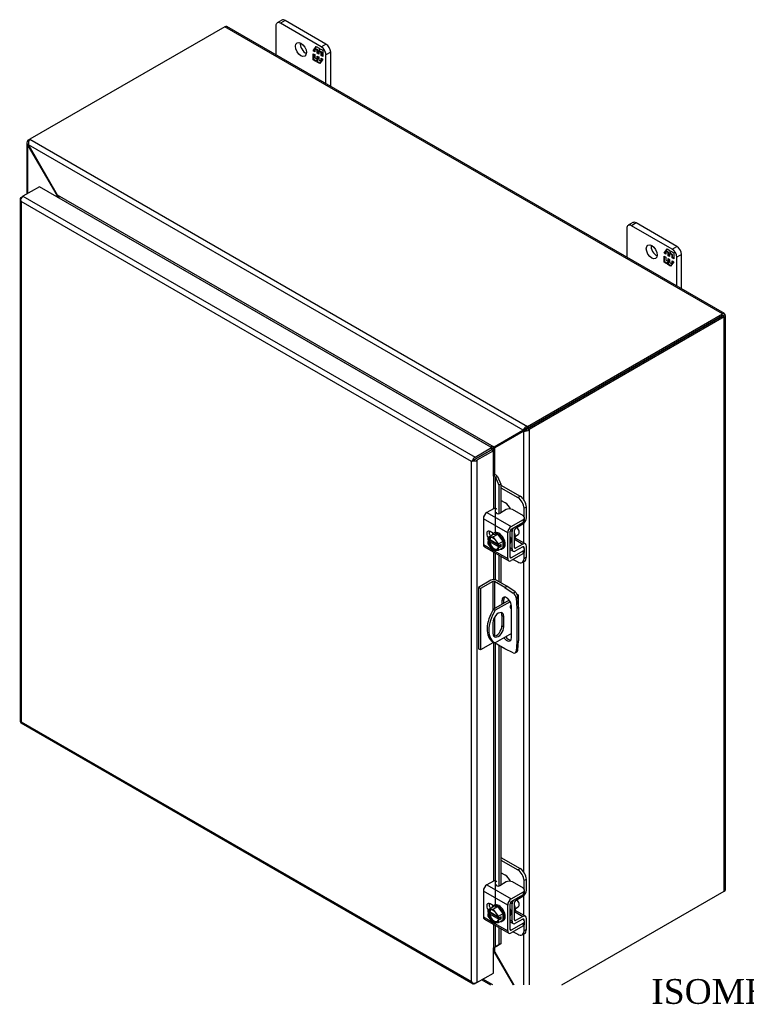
# Model space of a CAD drawing. Header units: inches. Extents: x 3 to 119, y 1 to 79.
# Tile 7 of 8: x 74 to 95, y 51 to 79. Entities that reach past the tile are written whole.
import ezdxf
from ezdxf.enums import TextEntityAlignment as Align

# ---------------------------------------------------------------- set-up
doc = ezdxf.new("R2010")
doc.units = ezdxf.units.IN
doc.header["$MEASUREMENT"] = 0
for name, color, linetype in [('COM40153-1', 7, 'CONTINUOUS'), ('COM40153-2', 7, 'CONTINUOUS'), ('COM42667', 7, 'CONTINUOUS'), ('COM42780', 7, 'CONTINUOUS'), ('COM48437', 7, 'CONTINUOUS'), ('COM71780-7', 7, 'CONTINUOUS'), ('DEFAULT', 7, 'CONTINUOUS'), ('FET07710', 7, 'CONTINUOUS'), ('SCC19011', 7, 'CONTINUOUS'), ('SPR20265', 7, 'CONTINUOUS'), ('WAF25035', 7, 'CONTINUOUS')]:
    doc.layers.add(name, color=color, linetype=linetype)
doc.styles.add('SEACAD_TIMES_NEW_ROMAN', font='times.ttf')

msp = doc.modelspace()

# ---------------------------------------------------------------- linework, layer by layer
at = {"layer": 'COM40153-1', "color": 7}
for p, q in [((88.078, 62.962), (88.094, 62.952)), ((88.126, 62.602), (88.126, 62.908)), ((87.861, 62.788), (87.415, 62.531)), ((87.888, 62.745), (87.466, 62.502)), ((87.415, 62.531), (87.466, 62.502)), ((87.655, 62.359), (87.706, 62.329)), ((87.655, 62.359), (87.655, 62.062)), ((87.706, 62.033), (87.706, 62.329)), ((87.397, 62.151), (87.397, 61.854)), ((87.655, 62.062), (87.706, 62.033)), ((87.921, 61.846), (87.466, 61.583)), ((87.391, 61.625), (87.442, 61.595))]:
    msp.add_line(p, q, dxfattribs=at)
for centre, major_axis, start_param, end_param in [((88.018, 62.908), (-0.108, 0), 2.529725, 3.926991), ((87.927, 62.615), (-0.0313, -0.0541), 4.139289, 6.283185), ((87.876, 62.644), (0.0313, 0.0541), 4.093609, 5.210881), ((87.927, 62.615), (-0.0313, -0.0541), 0, 0.63978), ((87.766, 62.274), (0.375, 0.65), 1.508132, 3.141593), ((87.817, 62.245), (0.375, 0.65), 1.508132, 3.204257), ((87.552, 62.24), (-0.109, -0.189), 2.356194, 5.497787), ((87.501, 62.269), (-0.109, -0.189), 2.356194, 2.906426), ((87.552, 61.944), (0.109, 0.189), 2.356194, 5.497787), ((87.501, 61.973), (0.109, 0.189), 3.37676, 5.497787)]:
    msp.add_ellipse(centre, major_axis=major_axis, ratio=0.57735, start_param=start_param, end_param=end_param, dxfattribs=at)
at = {"layer": 'COM40153-2', "color": 7}
for p, q in [((87.343, 63.349), (86.995, 63.148)), ((86.995, 63.148), (86.995, 61.413)), ((87.046, 63.119), (86.995, 63.148)), ((87.394, 63.319), (87.046, 63.119)), ((87.046, 63.119), (87.046, 61.384)), ((87.394, 63.319), (87.394, 62.495)), ((87.444, 63.319), (87.444, 62.548)), ((87.738, 63.15), (87.444, 63.319)), ((87.789, 63.179), (87.495, 63.349)), ((87.738, 63.15), (87.789, 63.179)), ((87.738, 63.15), (87.974, 62.99)), ((88.025, 63.019), (87.789, 63.179)), ((87.974, 62.99), (88.025, 63.019)), ((88.105, 62.88), (88.055, 62.851)), ((88.055, 62.851), (88.075, 62.566)), ((88.126, 62.595), (88.105, 62.88)), ((87.656, 62.779), (87.706, 62.809)), ((87.656, 62.779), (87.656, 62.67)), ((87.706, 62.699), (87.706, 62.809)), ((87.921, 61.728), (87.921, 62.626)), ((88.075, 62.566), (88.126, 62.595)), ((88.075, 62.566), (88.075, 61.61)), ((88.126, 62.595), (88.126, 61.639)), ((87.444, 62.307), (87.444, 61.774)), ((87.394, 61.584), (87.046, 61.384)), ((87.394, 61.623), (87.394, 61.584)), ((87.444, 61.594), (87.444, 61.584)), ((87.738, 61.415), (87.444, 61.584)), ((88.075, 61.61), (88.055, 61.349)), ((88.075, 61.61), (88.126, 61.639)), ((88.105, 61.378), (88.126, 61.639)), ((87.046, 61.384), (86.995, 61.413)), ((87.974, 61.302), (87.738, 61.415)), ((88.029, 61.3), (88.08, 61.33)), ((88.055, 61.349), (88.105, 61.378))]:
    msp.add_line(p, q, dxfattribs=at)
for centre, major_axis, start_param, end_param in [((87.419, 63.305), (-0.108, 0), 3.926991, 5.497787), ((87.419, 63.305), (-0.036, 0), 3.926991, 5.497787), ((87.788, 62.703), (0.094, -0.162), 0.785398, 3.926991), ((87.839, 62.732), (0.094, -0.162), 3.416574, 3.926991), ((87.966, 62.893), (0.063, -0.108), 0.872665, 2.268928), ((88.017, 62.922), (-0.063, 0.108), 4.014257, 5.410521), ((87.788, 61.804), (-0.094, 0.162), 1.73559, 3.926991), ((87.839, 61.834), (-0.094, 0.162), 1.73559, 2.866611), ((87.419, 61.57), (0.036, 0), 0.785398, 2.356194), ((87.966, 61.409), (-0.062, 0.108), 2.443461, 3.839724), ((88.017, 61.438), (-0.062, 0.108), 3.141593, 3.839724)]:
    msp.add_ellipse(centre, major_axis=major_axis, ratio=0.57735, start_param=start_param, end_param=end_param, dxfattribs=at)
at = {"layer": 'COM42667', "color": 7}
for p, q in [((87.413, 65.368), (87.232, 65.264)), ((87.774, 65.345), (87.591, 65.239)), ((88.259, 65.167), (87.951, 65.345)), ((87.817, 64.693), (87.131, 65.089)), ((87.131, 65.089), (87.131, 64.361)), ((87.232, 65.264), (87.918, 64.868)), ((87.918, 64.868), (88.259, 65.065)), ((88.259, 64.987), (88.259, 65.065)), ((88.296, 65.038), (88.296, 65.116)), ((87.918, 64.79), (88.259, 64.987)), ((87.42, 64.673), (87.325, 64.727)), ((87.817, 63.965), (87.817, 64.693)), ((87.884, 64.004), (87.884, 64.732)), ((87.131, 64.361), (87.386, 64.214)), ((87.161, 64.295), (87.847, 63.899)), ((88.243, 64.292), (88.259, 64.283)), ((88.296, 64.154), (88.296, 64.232)), ((87.435, 64.185), (87.817, 63.965)), ((87.918, 63.984), (87.884, 64.004)), ((88.259, 64.181), (87.918, 63.984)), ((88.259, 64.103), (87.918, 63.906)), ((88.259, 64.103), (88.259, 64.181)), ((87.413, 54.855), (87.232, 54.751)), ((87.774, 54.832), (87.591, 54.726)), ((88.259, 54.654), (87.951, 54.832)), ((87.817, 54.18), (87.131, 54.576)), ((87.131, 54.576), (87.131, 53.848)), ((87.232, 54.751), (87.918, 54.355)), ((87.918, 54.355), (88.259, 54.552)), ((88.259, 54.474), (88.259, 54.552)), ((88.296, 54.525), (88.296, 54.603)), ((87.42, 54.16), (87.325, 54.214)), ((87.884, 53.49), (87.884, 54.218)), ((87.918, 54.277), (88.259, 54.474)), ((87.817, 53.452), (87.817, 54.18)), ((87.131, 53.848), (87.386, 53.7)), ((87.161, 53.782), (87.847, 53.386)), ((87.435, 53.672), (87.817, 53.452)), ((88.259, 53.668), (87.918, 53.471)), ((88.243, 53.779), (88.259, 53.77)), ((88.259, 53.59), (88.259, 53.668)), ((88.296, 53.641), (88.296, 53.719)), ((87.918, 53.471), (87.884, 53.49)), ((88.259, 53.59), (87.918, 53.393))]:
    msp.add_line(p, q, dxfattribs=at)
for centre, major_axis, start_param, end_param in [((87.455, 65.344), (-0.06, 0), 3.141593, 5.497787), ((87.862, 65.294), (0.125, 0), 0.785398, 2.356194), ((87.232, 65.147), (-0.072, -0.124), 3.926991, 5.497787), ((87.548, 65.264), (0.06, 0), 2.929457, 5.497787), ((88.171, 65.116), (-0.125, 0), 2.356194, 3.926991), ((87.918, 64.751), (0.072, 0.124), 0.785398, 2.356194), ((87.918, 64.751), (0.024, 0.0416), 0.785398, 2.356194), ((88.171, 65.038), (-0.125, 0), 2.356194, 3.141593), ((87.325, 64.613), (0.07, -0.122), 2.356194, 4.826451), ((87.392, 64.652), (0.07, -0.122), 3.6401, 4.826451), ((87.232, 64.419), (0.072, 0.124), 2.356194, 3.141593), ((88.171, 64.232), (-0.125, 0), 2.356194, 3.926991), ((87.918, 64.023), (0.072, 0.124), 2.356194, 3.926991), ((87.918, 64.023), (0.024, 0.0416), 2.356194, 3.926991), ((88.171, 64.154), (-0.125, 0), 2.356194, 3.141593), ((87.455, 54.83), (-0.06, 0), 3.141593, 5.497787), ((87.862, 54.781), (0.125, 0), 0.785398, 2.356194), ((87.232, 54.634), (-0.071, -0.124), 3.926991, 5.497787), ((87.548, 54.75), (0.06, 0), 2.929457, 5.497787), ((88.171, 54.603), (-0.125, 0), 2.356194, 3.926991), ((88.171, 54.525), (-0.125, 0), 2.356194, 3.141593), ((87.325, 54.1), (0.07, -0.122), 2.356194, 4.826451), ((87.392, 54.138), (0.07, -0.122), 3.6401, 4.826451), ((87.918, 54.238), (0.072, 0.124), 0.785398, 2.356194), ((87.918, 54.238), (0.024, 0.0416), 0.785398, 2.356194), ((87.232, 53.906), (0.071, 0.124), 2.356194, 3.141593), ((88.171, 53.719), (-0.125, 0), 2.356194, 3.926991), ((87.918, 53.51), (0.071, 0.124), 2.356194, 3.926991), ((87.918, 53.51), (0.024, 0.0416), 2.356194, 3.926991), ((88.171, 53.641), (-0.125, 0), 2.356194, 3.141593)]:
    msp.add_ellipse(centre, major_axis=major_axis, ratio=0.57735, start_param=start_param, end_param=end_param, dxfattribs=at)
at = {"layer": 'COM42780', "color": 7}
for p, q in [((87.628, 66.039), (88.168, 65.727)), ((87.628, 65.961), (88.101, 65.688)), ((88.101, 65.688), (88.168, 65.727)), ((87.747, 65.536), (87.628, 65.604)), ((88.345, 65.421), (88.278, 65.382)), ((88.278, 65.153), (88.278, 65.382)), ((88.345, 65.117), (88.345, 65.421)), ((88.041, 64.821), (88.245, 64.943)), ((87.889, 64.753), (87.94, 64.723)), ((87.94, 64.238), (87.94, 64.723)), ((88.008, 64.277), (88.008, 64.762)), ((88.012, 64.506), (88.245, 64.371)), ((88.315, 64.377), (88.031, 64.541)), ((87.884, 64.271), (87.94, 64.238)), ((87.884, 64.222), (87.97, 64.173)), ((88.008, 64.276), (88.041, 64.257)), ((88.244, 64.293), (88.04, 64.179)), ((88.245, 64.371), (88.041, 64.257)), ((88.244, 64.293), (88.278, 64.273)), ((88.278, 64.27), (88.278, 64.273)), ((88.345, 64.008), (88.345, 64.312)), ((88.278, 63.969), (88.278, 64.117)), ((88.278, 63.969), (88.345, 64.008)), ((87.975, 63.94), (88.101, 63.867)), ((88.226, 63.855), (88.293, 63.893)), ((87.628, 55.526), (88.168, 55.214)), ((87.628, 55.448), (88.101, 55.175)), ((87.747, 55.022), (87.628, 55.091)), ((88.101, 55.175), (88.168, 55.214)), ((88.345, 54.908), (88.278, 54.869)), ((88.278, 54.64), (88.278, 54.869)), ((88.345, 54.604), (88.345, 54.908)), ((87.889, 54.24), (87.94, 54.21)), ((88.008, 53.764), (88.008, 54.249)), ((88.041, 54.307), (88.245, 54.43)), ((87.94, 53.725), (87.94, 54.21)), ((88.012, 53.993), (88.245, 53.858)), ((88.315, 53.864), (88.031, 54.028)), ((87.884, 53.758), (87.94, 53.725)), ((87.884, 53.709), (87.97, 53.66)), ((88.008, 53.763), (88.041, 53.744)), ((88.244, 53.78), (88.04, 53.666)), ((88.245, 53.858), (88.041, 53.744)), ((88.244, 53.779), (88.278, 53.76)), ((88.278, 53.756), (88.278, 53.76)), ((88.345, 53.495), (88.345, 53.799)), ((87.975, 53.426), (88.101, 53.354)), ((88.226, 53.341), (88.293, 53.38)), ((88.278, 53.456), (88.278, 53.604)), ((88.278, 53.456), (88.345, 53.495))]:
    msp.add_line(p, q, dxfattribs=at)
for centre, major_axis, start_param, end_param in [((88.101, 65.484), (0.125, -0.217), 0.785398, 2.356194), ((88.168, 65.523), (-0.125, 0.217), 3.926991, 5.497787), ((87.747, 65.331), (0.125, -0.217), 1.392108, 2.356194), ((88.244, 65.059), (-0.072, -0.124), 0.802851, 2.356194), ((88.041, 64.782), (-0.072, -0.124), 4.744903, 5.497787), ((88.041, 64.782), (-0.024, -0.0416), 3.944444, 5.497787), ((87.898, 64.66), (0.098, -0.169), 0.133398, 1.437398), ((88.041, 64.297), (0.072, 0.124), 2.356194, 3.909538), ((88.041, 64.297), (0.024, 0.0416), 2.356194, 3.909538), ((88.244, 64.253), (-0.024, -0.0416), 2.356194, 3.909538), ((88.244, 64.253), (-0.072, -0.124), 2.356194, 3.909538), ((88.101, 64.071), (-0.125, 0.217), 2.356194, 3.926991), ((88.168, 64.11), (-0.125, 0.217), 3.141593, 3.926991), ((88.101, 54.971), (0.125, -0.217), 0.785398, 2.356194), ((88.168, 55.01), (-0.125, 0.217), 3.926991, 5.497787), ((87.747, 54.818), (0.125, -0.217), 1.392108, 2.356194), ((88.244, 54.545), (-0.072, -0.124), 0.802851, 2.356194), ((88.041, 54.269), (-0.071, -0.124), 4.744903, 5.497787), ((88.041, 54.269), (-0.024, -0.0416), 3.944444, 5.497787), ((87.898, 54.147), (0.098, -0.169), 0.133398, 1.437398), ((88.041, 53.784), (0.072, 0.124), 2.356194, 3.909538), ((88.041, 53.784), (0.024, 0.0416), 2.356194, 3.909538), ((88.244, 53.74), (-0.024, -0.0416), 2.356194, 3.909538), ((88.244, 53.74), (-0.071, -0.124), 2.356194, 3.909538), ((88.101, 53.558), (-0.125, 0.217), 2.356194, 3.926991), ((88.168, 53.597), (-0.125, 0.217), 3.141593, 3.926991)]:
    msp.add_ellipse(centre, major_axis=major_axis, ratio=0.57735, start_param=start_param, end_param=end_param, dxfattribs=at)
at = {"layer": 'COM48437', "color": 7}
for p, q in [((79.836, 78.979), (74.332, 75.801)), ((93.877, 70.873), (79.836, 78.979)), ((93.931, 70.878), (79.89, 78.984)), ((74.25, 75.702), (74.25, 74.256)), ((74.281, 75.772), (74.332, 75.801)), ((74.309, 75.756), (74.281, 75.772)), ((74.3, 75.644), (74.281, 75.633)), ((74.281, 74.274), (74.281, 75.633)), ((74.298, 75.61), (74.281, 75.633)), ((88.253, 67.588), (74.3, 75.644)), ((74.311, 75.617), (74.3, 75.644)), ((74.332, 75.801), (88.372, 67.695)), ((74.298, 75.61), (74.311, 75.617)), ((75.101, 74.22), (74.298, 75.61)), ((75.114, 74.227), (74.311, 75.617)), ((75.101, 74.22), (75.114, 74.227)), ((75.101, 74.175), (75.101, 74.22)), ((87.438, 67.112), (75.114, 74.227)), ((75.161, 74.141), (75.16, 74.14)), ((87.34, 67.11), (75.161, 74.141)), ((88.372, 67.695), (93.877, 70.873)), ((88.372, 67.636), (93.877, 70.814)), ((93.877, 70.814), (88.373, 67.636)), ((93.928, 70.784), (88.423, 67.607)), ((93.949, 70.856), (93.877, 70.814)), ((93.949, 70.855), (93.877, 70.814)), ((93.877, 70.814), (93.928, 70.843)), ((93.877, 70.814), (93.877, 70.814)), ((93.877, 70.814), (93.877, 70.814)), ((93.928, 54.572), (93.928, 70.784)), ((93.959, 54.616), (93.959, 70.829)), ((88.241, 67.575), (87.438, 67.112)), ((88.292, 67.604), (87.489, 67.141)), ((88.305, 67.582), (87.502, 67.119)), ((88.241, 67.575), (88.292, 67.604)), ((88.253, 67.588), (88.241, 67.575)), ((88.303, 67.617), (88.253, 67.588)), ((88.254, 67.553), (88.305, 67.582)), ((88.271, 67.556), (88.254, 67.553)), ((88.322, 67.586), (88.271, 67.556)), ((88.271, 65.63), (88.271, 67.556)), ((88.303, 67.617), (88.292, 67.604)), ((88.322, 67.586), (88.305, 67.582)), ((88.328, 67.59), (88.314, 67.581)), ((88.372, 67.636), (88.372, 67.695)), ((88.373, 67.636), (88.423, 67.607)), ((88.423, 67.607), (88.423, 51.927)), ((88.254, 67.553), (87.451, 67.09)), ((87.339, 67.109), (87.34, 67.11)), ((87.34, 67.11), (87.34, 67.108)), ((87.356, 67.031), (87.356, 67.031)), ((87.489, 67.141), (87.438, 67.112)), ((87.502, 67.119), (87.451, 67.09)), ((87.451, 66.339), (87.451, 67.09)), ((88.271, 64.403), (88.271, 64.962)), ((88.271, 55.117), (88.271, 63.881)), ((89.345, 51.927), (93.928, 54.572)), ((88.271, 53.89), (88.271, 54.448)), ((88.271, 51.927), (88.271, 53.367)), ((87.438, 52.851), (87.415, 52.864)), ((87.438, 52.851), (87.451, 52.858)), ((87.438, 52.851), (87.972, 51.927)), ((87.451, 52.858), (87.451, 52.986)), ((87.451, 52.858), (87.989, 51.927)), ((87.088, 52.07), (87.336, 51.927)), ((87.4, 51.927), (87.119, 52.089))]:
    msp.add_line(p, q, dxfattribs=at)
for centre, radius, start, end in [((74.342, 75.702), 0.0923, 131.3818, 228.6182), ((74.487, 75.687), 0.192, 143.5515, 192.9586), ((88.429, 67.511), 0.192, 107.0414, 156.4485), ((88.292, 67.747), 0.192, 263.5515, 312.9586), ((88.376, 67.488), 0.148, 91.3268, 119.2753), ((88.249, 67.71), 0.144, 300.272, 329.1259), ((84.507, 71.922), 5.635, 300.4684, 301.9581), ((90.132, 62.18), 5.595, 118.0355, 119.6541)]:
    msp.add_arc(centre, radius, start, end, dxfattribs=at)
for centre, major_axis, ratio, start_param, end_param in [((79.836, 78.891), (-0.054, -0.0935), 0.57735, 3.141593, 3.926991), ((93.877, 70.785), (-0.054, -0.0935), 0.57735, 2.696031, 3.926991), ((93.851, 70.799), (-0.036, -0.0208), 0.000948, 2.356741, 3.927537), ((93.851, 70.799), (-0.036, -0.0207), 0.000948, 2.355648, 3.926445), ((93.851, 70.799), (0.108, 0.062), 0.000948, -0.784852, -0.445015), ((93.851, 70.799), (0.108, 0.062), 0.000948, 0.445015, 0.784852), ((93.851, 70.829), (-0.108, 0), 0.57735, 2.356194, 3.587154), ((93.851, 54.616), (-0.108, 0), 0.57735, 2.356194, 3.141593)]:
    msp.add_ellipse(centre, major_axis=major_axis, ratio=ratio, start_param=start_param, end_param=end_param, dxfattribs=at)
for points, knots in [([(75.101, 74.22), (75.103, 74.21), (75.106, 74.2), (75.108, 74.183), (75.109, 74.177), (75.11, 74.17)], [0, 0, 0, 0, 0.25, 0.25, 0.4064598, 0.4064598, 0.4064598, 0.4064598]), ([(75.161, 74.141), (75.163, 74.142), (75.164, 74.143), (75.165, 74.145), (75.165, 74.147), (75.166, 74.152), (75.165, 74.155), (75.163, 74.163), (75.161, 74.167), (75.157, 74.174), (75.154, 74.178), (75.147, 74.19), (75.141, 74.198), (75.128, 74.213), (75.121, 74.22), (75.114, 74.227)], [0, 0, 0, 0, 0.0625, 0.0625, 0.125, 0.125, 0.25, 0.25, 0.375, 0.375, 0.5, 0.5, 0.75, 0.75, 1, 1, 1, 1]), ([(87.438, 67.112), (87.431, 67.113), (87.423, 67.114), (87.407, 67.115), (87.399, 67.116), (87.386, 67.116), (87.382, 67.116), (87.373, 67.116), (87.368, 67.116), (87.359, 67.115), (87.355, 67.114), (87.348, 67.113), (87.346, 67.112), (87.343, 67.111), (87.341, 67.11), (87.34, 67.11)], [0, 0, 0, 0, 0.25, 0.25, 0.5, 0.5, 0.625, 0.625, 0.75, 0.75, 0.875, 0.875, 0.9375, 0.9375, 1, 1, 1, 1]), ([(87.408, 67.012), (87.408, 67.012), (87.409, 67.012), (87.412, 67.016), (87.414, 67.019), (87.42, 67.026), (87.422, 67.03), (87.427, 67.038), (87.429, 67.042), (87.435, 67.053), (87.439, 67.061), (87.446, 67.075), (87.449, 67.083), (87.451, 67.09)], [0.1157907, 0.1157907, 0.1157907, 0.1157907, 0.125, 0.125, 0.25, 0.25, 0.375, 0.375, 0.5, 0.5, 0.75, 0.75, 1, 1, 1, 1]), ([(87.451, 52.858), (87.449, 52.868), (87.446, 52.878), (87.439, 52.896), (87.435, 52.905), (87.429, 52.918), (87.427, 52.922), (87.422, 52.929), (87.42, 52.933), (87.417, 52.936), (87.416, 52.937), (87.415, 52.938)], [0, 0, 0, 0, 0.25, 0.25, 0.5, 0.5, 0.625, 0.625, 0.75, 0.75, 0.7782984, 0.7782984, 0.7782984, 0.7782984])]:
    msp.add_open_spline(points, degree=3, knots=knots, dxfattribs=at)
msp.add_open_spline([(87.416, 52.871), (87.424, 52.864), (87.431, 52.857), (87.438, 52.851)], degree=3, dxfattribs=at)
at = {"layer": 'COM71780-7', "color": 7}
for p, q in [((74.605, 74.461), (74.139, 74.192)), ((87.364, 67.094), (74.605, 74.461)), ((74.057, 74.118), (74.057, 59.372)), ((74.067, 74.091), (74.067, 74.091)), ((74.088, 74.162), (74.139, 74.192)), ((86.796, 66.708), (74.088, 74.045)), ((74.088, 74.045), (74.088, 59.357)), ((74.139, 74.192), (86.898, 66.825)), ((86.898, 66.825), (87.364, 67.094)), ((86.898, 66.767), (87.364, 67.036)), ((87.364, 67.036), (86.898, 66.766)), ((87.415, 67.006), (86.949, 66.737)), ((87.364, 67.094), (87.364, 67.036)), ((87.415, 67.006), (87.364, 67.036)), ((87.415, 66.292), (87.415, 67.006)), ((86.847, 66.737), (86.796, 66.708)), ((86.826, 66.725), (86.898, 66.767)), ((86.826, 66.725), (86.898, 66.766)), ((86.949, 66.737), (86.949, 51.99)), ((86.796, 52.02), (86.796, 66.708)), ((87.415, 66.292), (87.415, 65.369)), ((87.444, 66.298), (87.45, 66.339)), ((87.47, 66.26), (87.529, 66.284)), ((87.47, 66.26), (87.569, 66.037)), ((87.47, 64.697), (87.47, 66.26)), ((87.529, 66.284), (87.628, 66.061)), ((87.628, 66.061), (87.569, 66.037)), ((87.569, 66.037), (87.569, 65.231)), ((87.628, 66.061), (87.628, 65.261)), ((87.415, 64.676), (87.415, 64.67)), ((87.415, 64.148), (87.415, 63.367)), ((87.47, 63.36), (87.47, 64.117)), ((87.569, 64.06), (87.569, 63.306)), ((87.628, 64.026), (87.628, 63.272)), ((87.415, 61.59), (87.415, 54.856)), ((87.47, 54.184), (87.47, 61.57)), ((87.569, 61.512), (87.569, 54.718)), ((87.628, 61.478), (87.628, 54.748)), ((74.085, 59.322), (86.844, 51.956)), ((74.088, 59.357), (86.796, 52.02)), ((87.415, 54.162), (87.415, 54.157)), ((87.415, 53.635), (87.415, 52.974)), ((87.47, 53), (87.47, 53.604)), ((87.569, 53.546), (87.569, 53.059)), ((87.628, 53.512), (87.628, 53.083)), ((87.415, 52.26), (87.415, 52.974)), ((87.569, 53.059), (87.47, 53)), ((87.47, 53), (87.529, 53.024)), ((87.628, 53.083), (87.529, 53.024)), ((87.628, 53.083), (87.569, 53.059)), ((86.949, 51.99), (86.898, 51.961)), ((86.949, 51.99), (87.415, 52.26)), ((86.826, 51.978), (86.826, 51.978))]:
    msp.add_line(p, q, dxfattribs=at)
for centre, radius, start, end in [((87.365, 66.215), 0.114, 23.2734, 46.5882), ((87.397, 66.179), 0.169, 38.3968, 71.6578), ((87.717, 52.65), 0.429, 125.2045, 129.639), ((87.515, 52.924), 0.088, 117.4412, 127.5015)]:
    msp.add_arc(centre, radius, start, end, dxfattribs=at)
for centre, major_axis, ratio, start_param, end_param in [((74.165, 74.118), (0.108, 0), 0.57735, 2.356194, 3.587154), ((74.139, 74.104), (0.054, 0.0935), 0.57735, 0.785398, 2.016358), ((74.165, 74.089), (-0.076, 0.132), 0.577982, 1.231508, 1.571345), ((74.165, 74.089), (-0.076, 0.132), 0.577982, 1.230411, 1.570248), ((86.873, 66.752), (-0.108, -0.062), 0.000948, -1.124689, -0.784852), ((86.873, 66.752), (-0.108, -0.062), 0.000948, 0.784852, 1.124689), ((86.898, 66.737), (0.054, 0.0935), 0.57735, 0.785398, 2.016358), ((86.873, 66.781), (0.108, 0), 0.57735, 4.266828, 5.497787), ((86.873, 66.752), (0.036, 0.0208), 0.000948, 0.785944, 2.356741), ((86.873, 66.752), (0.036, 0.0207), 0.000948, 3.926445, 5.497241), ((87.441, 66.277), (0.108, 0), 0.57735, 1.48353, 1.808737), ((87.441, 66.277), (0.036, 0), 0.57735, 1.48353, 2.356194), ((74.165, 59.372), (0.108, 0), 0.57735, 3.141593, 3.587154), ((74.165, 59.401), (-0.108, -0.062), 0.000948, 0.445015, 0.784852), ((74.165, 59.401), (-0.108, -0.062), 0.000948, -0.784852, -0.445015), ((74.139, 59.416), (0.054, 0.0935), 0.57735, 2.696031, 3.141593), ((87.441, 52.959), (-0.036, 0), 0.57735, 4.625123, 5.497787), ((86.873, 52.064), (0.076, -0.132), 0.577982, 4.712938, 5.052774), ((86.873, 52.064), (0.076, -0.132), 0.577982, 4.71184, 5.051677), ((86.873, 52.035), (0.108, 0), 0.57735, 4.266828, 5.497787), ((86.898, 52.049), (0.054, 0.0935), 0.57735, 2.696031, 3.926991)]:
    msp.add_ellipse(centre, major_axis=major_axis, ratio=ratio, start_param=start_param, end_param=end_param, dxfattribs=at)
at = {"layer": 'FET07710', "color": 7}
for p, q in [((81.276, 79.001), (81.276, 78.184)), ((81.447, 79.164), (81.315, 79.087)), ((81.541, 79.154), (81.409, 79.078)), ((82.558, 78.414), (81.409, 79.078)), ((82.69, 78.491), (81.541, 79.154)), ((82.329, 78.297), (82.416, 78.42)), ((82.384, 78.362), (82.422, 78.417)), ((82.416, 78.42), (82.493, 78.376)), ((82.558, 78.414), (82.69, 78.491)), ((82.344, 78.305), (82.329, 78.297)), ((82.375, 78.271), (82.329, 78.297)), ((82.329, 78.044), (82.329, 78.218)), ((82.329, 78.218), (82.375, 78.191)), ((82.344, 78.305), (82.375, 78.35)), ((82.375, 78.287), (82.344, 78.305)), ((82.344, 78.052), (82.344, 78.209)), ((82.389, 78.365), (82.375, 78.357)), ((82.444, 78.317), (82.375, 78.357)), ((82.375, 78.357), (82.375, 78.271)), ((82.375, 78.191), (82.375, 78.105)), ((82.459, 78.325), (82.389, 78.365)), ((82.459, 78.325), (82.444, 78.317)), ((82.444, 78.231), (82.444, 78.317)), ((82.459, 78.239), (82.444, 78.231)), ((82.487, 78.206), (82.444, 78.231)), ((82.444, 78.065), (82.444, 78.151)), ((82.444, 78.151), (82.487, 78.127)), ((82.459, 78.239), (82.459, 78.325)), ((82.487, 78.223), (82.459, 78.239)), ((82.459, 78.073), (82.459, 78.143)), ((82.501, 78.301), (82.487, 78.293)), ((82.556, 78.253), (82.487, 78.293)), ((82.487, 78.293), (82.487, 78.206)), ((82.487, 78.127), (82.487, 78.04)), ((82.493, 78.376), (82.493, 78.312)), ((82.493, 78.312), (82.525, 78.357)), ((82.507, 78.321), (82.493, 78.312)), ((82.57, 78.261), (82.501, 78.301)), ((82.507, 78.321), (82.531, 78.354)), ((82.525, 78.357), (82.602, 78.313)), ((82.57, 78.261), (82.556, 78.253)), ((82.556, 78.166), (82.556, 78.253)), ((82.57, 78.174), (82.556, 78.166)), ((82.602, 78.14), (82.556, 78.166)), ((82.57, 78.174), (82.57, 78.261)), ((82.602, 78.156), (82.57, 78.174)), ((82.602, 78.313), (82.602, 78.14)), ((82.822, 78.261), (82.69, 78.185)), ((82.69, 77.368), (82.69, 78.185)), ((82.822, 77.291), (82.822, 78.261)), ((82.344, 78.052), (82.329, 78.044)), ((82.406, 78), (82.329, 78.044)), ((82.415, 78.011), (82.344, 78.052)), ((82.375, 78.105), (82.444, 78.065)), ((82.438, 78.045), (82.406, 78)), ((82.452, 78.053), (82.438, 78.045)), ((82.438, 77.981), (82.438, 78.045)), ((82.452, 77.99), (82.438, 77.981)), ((82.515, 77.937), (82.438, 77.981)), ((82.459, 78.073), (82.444, 78.065)), ((82.452, 77.99), (82.452, 78.053)), ((82.523, 77.949), (82.452, 77.99)), ((82.487, 78.04), (82.556, 78)), ((82.602, 78.06), (82.515, 77.937)), ((82.556, 78), (82.556, 78.087)), ((82.556, 78.087), (82.602, 78.06)), ((82.562, 78.003), (82.556, 78)), ((82.57, 78.015), (82.57, 78.078)), ((91.347, 73.448), (91.214, 73.372)), ((91.44, 73.439), (91.308, 73.362)), ((92.589, 72.775), (91.44, 73.439)), ((91.176, 73.286), (91.176, 72.469)), ((92.457, 72.699), (91.308, 73.362)), ((92.229, 72.582), (92.316, 72.705)), ((92.243, 72.59), (92.229, 72.582)), ((92.275, 72.555), (92.229, 72.582)), ((92.243, 72.59), (92.275, 72.635)), ((92.275, 72.572), (92.243, 72.59)), ((92.289, 72.65), (92.275, 72.642)), ((92.344, 72.602), (92.275, 72.642)), ((92.275, 72.642), (92.275, 72.555)), ((92.283, 72.647), (92.322, 72.701)), ((92.358, 72.61), (92.289, 72.65)), ((92.316, 72.705), (92.393, 72.66)), ((92.358, 72.61), (92.344, 72.602)), ((92.344, 72.515), (92.344, 72.602)), ((92.358, 72.523), (92.358, 72.61)), ((92.4, 72.585), (92.386, 72.577)), ((92.456, 72.537), (92.386, 72.577)), ((92.386, 72.577), (92.386, 72.491)), ((92.393, 72.66), (92.393, 72.597)), ((92.393, 72.597), (92.424, 72.642)), ((92.407, 72.605), (92.393, 72.597)), ((92.47, 72.545), (92.4, 72.585)), ((92.407, 72.605), (92.43, 72.639)), ((92.424, 72.642), (92.501, 72.598)), ((92.457, 72.699), (92.589, 72.775)), ((92.501, 72.598), (92.501, 72.424)), ((92.229, 72.329), (92.229, 72.502)), ((92.229, 72.502), (92.275, 72.476)), ((92.243, 72.337), (92.229, 72.329)), ((92.306, 72.284), (92.229, 72.329)), ((92.243, 72.337), (92.243, 72.494)), ((92.314, 72.296), (92.243, 72.337)), ((92.275, 72.476), (92.275, 72.389)), ((92.275, 72.389), (92.344, 72.349)), ((92.338, 72.329), (92.306, 72.284)), ((92.352, 72.338), (92.338, 72.329)), ((92.338, 72.266), (92.338, 72.329)), ((92.358, 72.523), (92.344, 72.515)), ((92.386, 72.491), (92.344, 72.515)), ((92.344, 72.349), (92.344, 72.436)), ((92.344, 72.436), (92.386, 72.411)), ((92.358, 72.357), (92.344, 72.349)), ((92.352, 72.274), (92.352, 72.338)), ((92.386, 72.507), (92.358, 72.523)), ((92.358, 72.357), (92.358, 72.427)), ((92.386, 72.411), (92.386, 72.325)), ((92.386, 72.325), (92.456, 72.285)), ((92.501, 72.345), (92.415, 72.221)), ((92.47, 72.545), (92.456, 72.537)), ((92.456, 72.451), (92.456, 72.537)), ((92.47, 72.459), (92.456, 72.451)), ((92.501, 72.424), (92.456, 72.451)), ((92.456, 72.285), (92.456, 72.371)), ((92.456, 72.371), (92.501, 72.345)), ((92.461, 72.288), (92.456, 72.285)), ((92.47, 72.459), (92.47, 72.545)), ((92.501, 72.441), (92.47, 72.459)), ((92.47, 72.3), (92.47, 72.363)), ((92.722, 72.546), (92.59, 72.469)), ((92.59, 71.652), (92.59, 72.469)), ((92.722, 71.576), (92.722, 72.546)), ((92.352, 72.274), (92.338, 72.266)), ((92.415, 72.221), (92.338, 72.266)), ((92.423, 72.233), (92.352, 72.274))]:
    msp.add_line(p, q, dxfattribs=at)
for centre, major_axis, start_param, end_param in [((81.409, 78.925), (0.094, -0.162), 2.356194, 3.926991), ((81.541, 79.001), (0.094, -0.162), 2.356194, 3.141593), ((82.115, 78.414), (-0.109, 0.189), 0.649107, 2.492486), ((82.558, 78.261), (0.094, -0.162), 0.785398, 2.356194), ((82.69, 78.338), (-0.094, 0.162), 3.926991, 5.497787), ((91.308, 73.209), (0.094, -0.162), 2.356194, 3.926991), ((91.44, 73.286), (0.094, -0.162), 2.356194, 3.141593), ((92.015, 72.699), (-0.109, 0.189), 0.649107, 2.492486), ((92.457, 72.546), (0.094, -0.162), 0.785398, 2.356194), ((92.589, 72.622), (-0.094, 0.162), 3.926991, 5.497787)]:
    msp.add_ellipse(centre, major_axis=major_axis, ratio=0.57735, start_param=start_param, end_param=end_param, dxfattribs=at)
for centre in [(81.983, 78.338), (91.883, 72.622)]:
    msp.add_ellipse(centre, major_axis=(-0.109, 0.189), ratio=0.57735, dxfattribs=at)
at = {"layer": 'SCC19011', "color": 7}
for p, q in [((87.258, 64.556), (87.386, 64.63)), ((87.41, 64.576), (87.258, 64.556)), ((87.258, 64.556), (87.258, 64.495)), ((87.308, 64.498), (87.287, 64.486)), ((87.542, 64.363), (87.308, 64.498)), ((87.538, 64.65), (87.386, 64.63)), ((87.41, 64.576), (87.538, 64.65)), ((87.562, 64.38), (87.41, 64.576)), ((87.69, 64.454), (87.538, 64.65)), ((88.035, 64.599), (88.117, 64.646)), ((87.273, 64.486), (87.258, 64.495)), ((87.326, 64.478), (87.258, 64.439)), ((87.258, 64.439), (87.258, 64.378)), ((87.258, 64.439), (87.273, 64.431)), ((87.258, 64.378), (87.41, 64.182)), ((87.287, 64.431), (87.308, 64.443)), ((87.308, 64.443), (87.569, 64.292)), ((87.326, 64.488), (87.326, 64.478)), ((87.326, 64.478), (87.545, 64.351)), ((87.562, 64.319), (87.548, 64.327)), ((87.569, 64.292), (87.548, 64.28)), ((87.548, 64.272), (87.562, 64.263)), ((87.562, 64.38), (87.69, 64.454)), ((87.562, 64.319), (87.562, 64.38)), ((87.63, 64.358), (87.562, 64.319)), ((87.63, 64.302), (87.562, 64.263)), ((87.562, 64.202), (87.69, 64.276)), ((87.562, 64.202), (87.562, 64.263)), ((87.581, 64.33), (87.63, 64.302)), ((87.63, 64.302), (87.63, 64.358)), ((87.69, 64.276), (87.69, 64.454)), ((87.41, 64.182), (87.562, 64.202)), ((87.258, 54.042), (87.386, 54.116)), ((87.41, 54.063), (87.258, 54.042)), ((87.258, 54.042), (87.258, 53.981)), ((87.273, 53.973), (87.258, 53.981)), ((87.326, 53.965), (87.258, 53.926)), ((87.308, 53.985), (87.287, 53.973)), ((87.542, 53.85), (87.308, 53.985)), ((87.326, 53.975), (87.326, 53.965)), ((87.326, 53.965), (87.545, 53.838)), ((87.538, 54.136), (87.386, 54.116)), ((87.41, 54.063), (87.538, 54.136)), ((87.562, 53.867), (87.41, 54.063)), ((87.69, 53.941), (87.538, 54.136)), ((87.562, 53.867), (87.69, 53.941)), ((87.69, 53.763), (87.69, 53.941)), ((88.035, 54.086), (88.117, 54.133)), ((87.258, 53.926), (87.258, 53.865)), ((87.258, 53.926), (87.273, 53.917)), ((87.258, 53.865), (87.41, 53.669)), ((87.287, 53.917), (87.308, 53.93)), ((87.308, 53.93), (87.569, 53.779)), ((87.41, 53.669), (87.562, 53.689)), ((87.562, 53.806), (87.548, 53.814)), ((87.569, 53.779), (87.548, 53.767)), ((87.548, 53.759), (87.562, 53.75)), ((87.562, 53.806), (87.562, 53.867)), ((87.63, 53.845), (87.562, 53.806)), ((87.63, 53.789), (87.562, 53.75)), ((87.562, 53.689), (87.69, 53.763)), ((87.562, 53.689), (87.562, 53.75)), ((87.581, 53.817), (87.63, 53.789)), ((87.63, 53.789), (87.63, 53.845))]:
    msp.add_line(p, q, dxfattribs=at)
for centre, start, end in [((87.28, 64.5), 242.8525, 296.623), ((87.28, 64.445), 242.8527, 296.6228), ((87.28, 53.987), 242.8525, 296.623), ((87.28, 53.931), 242.8527, 296.6228)]:
    msp.add_arc(centre, 0.0158, start, end, dxfattribs=at)
for centre, major_axis, start_param, end_param in [((88.056, 64.752), (0.061, -0.106), 0, 2.159159), ((87.41, 64.379), (0.099, -0.171), 0.958412, 3.753977), ((87.417, 64.383), (0.094, -0.162), 3.141593, 3.744649), ((87.439, 64.395), (0.094, -0.162), 3.254972, 3.744649), ((87.41, 64.379), (-0.099, 0.171), 0.958412, 3.753977), ((87.417, 64.383), (-0.094, 0.162), 0.96774, 3.694684), ((87.439, 64.395), (-0.094, 0.162), 0.96774, 3.028213), ((88.056, 54.239), (0.061, -0.106), 0, 2.159159), ((87.41, 53.866), (0.099, -0.171), 0.958412, 3.753977), ((87.417, 53.87), (0.094, -0.162), 3.141593, 3.744649), ((87.439, 53.882), (0.094, -0.162), 3.254972, 3.744649), ((87.41, 53.866), (-0.099, 0.171), 0.958412, 3.753977), ((87.417, 53.87), (-0.094, 0.162), 0.96774, 3.694684), ((87.439, 53.882), (-0.094, 0.162), 0.96774, 3.028213)]:
    msp.add_ellipse(centre, major_axis=major_axis, ratio=0.57735, start_param=start_param, end_param=end_param, dxfattribs=at)
for points, knots in [([(87.548, 64.327), (87.546, 64.328), (87.545, 64.33), (87.545, 64.332), (87.545, 64.333), (87.546, 64.334)], [0, 0, 0, 0, 0.5, 0.5, 0.7956866, 0.7956866, 0.7956866, 0.7956866]), ([(87.548, 64.28), (87.546, 64.279), (87.545, 64.277), (87.545, 64.274), (87.546, 64.273), (87.548, 64.272)], [0, 0, 0, 0, 0.5, 0.5, 1, 1, 1, 1]), ([(87.548, 53.814), (87.546, 53.815), (87.545, 53.817), (87.545, 53.819), (87.545, 53.82), (87.546, 53.821)], [0, 0, 0, 0, 0.5, 0.5, 0.7956866, 0.7956866, 0.7956866, 0.7956866]), ([(87.548, 53.767), (87.546, 53.766), (87.545, 53.764), (87.545, 53.761), (87.546, 53.76), (87.548, 53.759)], [0, 0, 0, 0, 0.5, 0.5, 1, 1, 1, 1])]:
    msp.add_open_spline(points, degree=3, knots=knots, dxfattribs=at)
at = {"layer": 'SPR20265', "color": 7}
for points in [[(87.885, 64.381), (87.888, 64.384), (87.904, 64.404), (87.92, 64.454), (87.912, 64.531), (87.894, 64.58), (87.884, 64.6)], [(87.885, 53.867), (87.888, 53.871), (87.904, 53.891), (87.92, 53.941), (87.912, 54.017), (87.894, 54.067), (87.884, 54.087)]]:
    msp.add_open_spline(points, degree=3, knots=[0.492661, 0.492661, 0.492661, 0.492661, 0.49540495, 0.50699867, 0.51872295, 0.52667302, 0.52667302, 0.52667302, 0.52667302], dxfattribs=at)
at = {"layer": 'WAF25035', "color": 7}
for p, q in [((87.445, 64.688), (87.413, 64.669)), ((87.663, 64.236), (87.695, 64.255)), ((87.445, 54.175), (87.413, 54.156)), ((87.663, 53.723), (87.695, 53.742))]:
    msp.add_line(p, q, dxfattribs=at)
for centre, start_param, end_param in [((87.538, 64.453), 0, 0.412589), ((87.538, 64.453), 2.729004, 6.283185), ((87.57, 64.471), 3.141593, 6.283185), ((87.57, 53.958), 3.141593, 6.283185), ((87.538, 53.94), 0, 0.412589), ((87.538, 53.94), 2.729004, 6.283185)]:
    msp.add_ellipse(centre, major_axis=(-0.125, 0.217), ratio=0.57735, start_param=start_param, end_param=end_param, dxfattribs=at)

# ---------------------------------------------------------------- texts
at = {"layer": 'DEFAULT', "color": 7, "style": 'SEACAD_TIMES_NEW_ROMAN'}
msp.add_text('ISOMETRIC VIEWS', height=0.7, dxfattribs=at).set_placement((91.87, 52.09), align=Align.TOP_LEFT)

doc.saveas('drawing.dxf')
